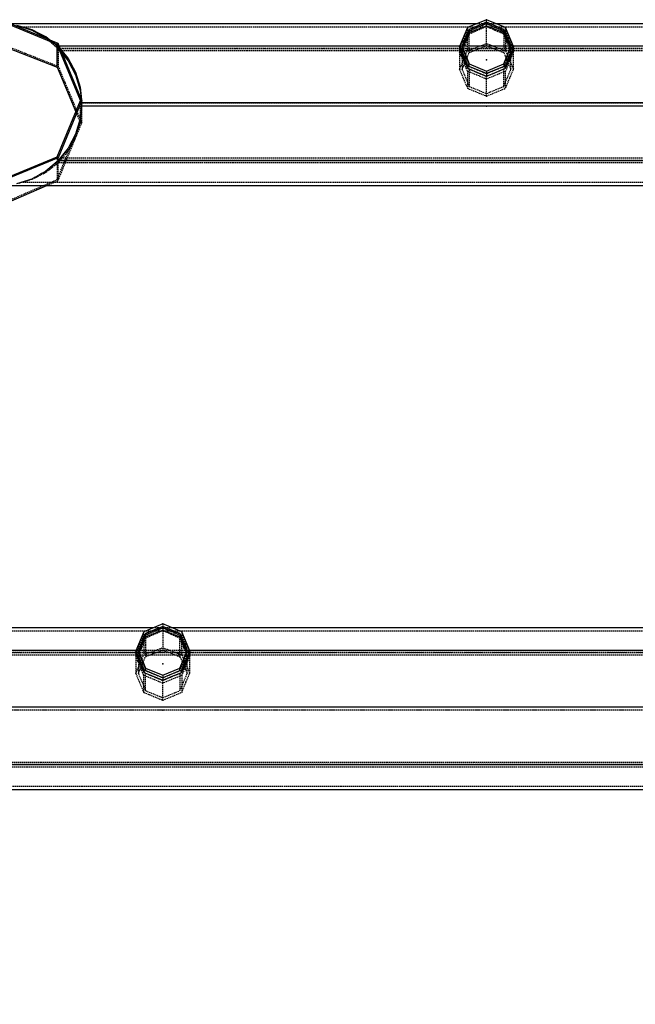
# Model space of a CAD drawing. Extents: x 551880 to 585869, y 94458 to 133000.
# Tile 31 of 42: x 567365 to 568505, y 127433 to 129258. Entities that reach past the tile are written whole.
import ezdxf

# ---------------------------------------------------------------- set-up
doc = ezdxf.new("R2010")
doc.units = 0
doc.header["$LTSCALE"] = 10
doc.header["$MEASUREMENT"] = 0
doc.linetypes.add('HIDDEN', pattern=[0.375, 0.25, -0.125])
doc.layers.get('0').update_dxf_attribs({"linetype": 'CONTINUOUS'})
doc.layers.get('Defpoints').update_dxf_attribs({"linetype": 'CONTINUOUS'})
for name, color, linetype in [('COTAS', 7, 'CONTINUOUS'), ('FORIR', 4, 'CONTINUOUS'), ('G', 3, 'CONTINUOUS'), ('S', 7, 'CONTINUOUS'), ('TR', 6, 'HIDDEN')]:
    doc.layers.add(name, color=color, linetype=linetype)
doc.styles.add('PADRAO MTL', font='txt.shx', dxfattribs={"width": 0.8, "oblique": 5})
doc.styles.get("Standard").update_dxf_attribs({"font": 'txt.shx', "width": 0.7, "oblique": 5})
doc.dimstyles.new('1-75', dxfattribs={"dimscale": 75, "dimtxt": 2.5, "dimasz": 2, "dimexe": 2, "dimexo": 2, "dimgap": 2, "dimtad": 1, "dimdec": 0, "dimdsep": 46, "dimtxsty": 'PADRAO MTL', "dimcen": 3, "dimclrd": 1, "dimclre": 1, "dimclrt": 7, "dimadec": 0, "dimazin": 0, "dimtfac": 1, "dimtdec": 0, "dimtmove": 0, "dimatfit": 3, "dimfxl": 1, "dimtfill": 1, "dimtolj": 1, "dimarcsym": 0})

# ---------------------------------------------------------------- blocks, each defined once
blk = doc.blocks.new('3D_INFOM')
blk.add_point((0, 0))
at = {"layer": 'FORIR', "flags": 1}
blk.add_attdef('MARK', (7.6, -4.3), '', height=5.26, dxfattribs=at)
blk = doc.blocks.new('3D_INFOTEXT')
blk.add_point((0, 0))
at = {"flags": 1}
for tag, p in [('MAR_PEZ', (7.2, 4.1)), ('POS_PEZ', (7.6, -4.3)), ('LUN_PRO', (7.2, -21.9)), ('NOM_PRO', (7.6, -13.2)), ('HANDLE', (7, -38.5)), ('MAT_PRO', (7.6, -30.1))]:
    blk.add_attdef(tag, p, '', height=5.26, dxfattribs=at)
blk = doc.blocks.new('*D68')
at = {"layer": 'COTAS', "color": 1, "lineweight": -2, "transparency": 16777216}
for p, q in [((566083.1, 127831), (565500.2, 127831)), ((565650.2, 127681), (565650.2, 125681.4)), ((568379.6, 125531.4), (565500.2, 125531.4))]:
    blk.add_line(p, q, dxfattribs=at)
at = {"layer": 'COTAS', "color": 1, "transparency": 16777216}
for points in [[(565625.2, 127681), (565675.2, 127681), (565650.2, 127831)], [(565625.2, 125681.4), (565675.2, 125681.4), (565650.2, 125531.4)]]:
    blk.add_solid(points, dxfattribs=at)
at = {"layer": 'Defpoints', "color": 0, "transparency": 16777216}
for p in [(566233.1, 127831), (565650.2, 125531.4), (568529.6, 125531.4)]:
    blk.add_point(p, dxfattribs=at)
at = {"layer": 'COTAS', "color": 7, "transparency": 16777216, "insert": (565406.4, 126681.2), "char_height": 187.5, "attachment_point": 5, "rotation": 90, "style": 'PADRAO MTL', "bg_fill": 3, "box_fill_scale": 1.25, "bg_fill_color": 256, "bg_fill_true_color": 13158600, "bg_fill_transparency": 0}
blk.add_mtext('\\A1;2300', dxfattribs=at)
blk = doc.blocks.new('*D70')
at = {"layer": 'COTAS', "color": 1, "lineweight": -2, "transparency": 16777216}
for p, q in [((566230, 127681.1), (566230, 124584)), ((568379.6, 124734), (566380, 124734))]:
    blk.add_line(p, q, dxfattribs=at)
at = {"layer": 'COTAS', "color": 1, "transparency": 16777216}
for points in [[(566380, 124759), (566380, 124709), (566230, 124734)], [(568379.6, 124759), (568379.6, 124709), (568529.6, 124734)]]:
    blk.add_solid(points, dxfattribs=at)
at = {"layer": 'Defpoints', "color": 0, "transparency": 16777216}
for p in [(566230, 127831.1), (566230, 124734), (568529.6, 124734)]:
    blk.add_point(p, dxfattribs=at)
at = {"layer": 'COTAS', "color": 7, "transparency": 16777216, "insert": (567379.8, 124977.7), "char_height": 187.5, "attachment_point": 5, "style": 'PADRAO MTL', "bg_fill": 3, "box_fill_scale": 1.25, "bg_fill_color": 256, "bg_fill_true_color": 13158600, "bg_fill_transparency": 0}
blk.add_mtext('\\A1;2300', dxfattribs=at)

msp = doc.modelspace()

# ---------------------------------------------------------------- linework, layer by layer
at = {"layer": 'G'}
for p, q in [((568211.6, 129250.9), (567347.6, 129250.9)), ((567358.9, 129248.2), (567387, 129240.1)), ((567358.9, 129248), (567387, 129239)), ((567387, 129239.8), (567370.5, 129244.6)), ((567370.5, 129244.6), (567387, 129239.3)), ((567387, 129240.1), (567413, 129226.9)), ((567413, 129226.6), (567387, 129239.8)), ((567387, 129239.3), (567413, 129224.8)), ((567387, 129239), (567413, 129224.5)), ((568197.6, 129234.4), (568213.4, 129240.7)), ((568197.6, 129240.4), (568197.6, 129234.4)), ((568213.4, 129240.7), (568229.6, 129246.9)), ((568229.6, 129246.9), (568229.6, 129253.6)), ((568229.6, 129246.9), (568245.8, 129240.7)), ((568245.8, 129240.7), (568261.6, 129234.4)), ((569261.6, 129250.9), (568247.6, 129250.9)), ((568261.6, 129234.4), (568261.6, 129240.4)), ((567413, 129226.9), (567421.3, 129220.4)), ((567420.5, 129220.7), (567413, 129226.6)), ((567413, 129224.8), (567415.1, 129223)), ((567413, 129224.5), (567414.4, 129223.3)), ((568186.9, 129209.1), (568194.6, 129227.3)), ((568194.6, 129227.3), (568197.6, 129234.4)), ((568261.6, 129234.4), (568264.7, 129227.3)), ((568264.7, 129227.3), (568272.4, 129209.1)), ((567329.6, 129211.3), (567433.8, 129170.3)), ((567433.8, 129170.3), (567433.8, 129212.6)), ((568179.9, 129209.1), (567437.9, 129209.1)), ((567440, 129203.9), (567454.3, 129186.6)), ((567440.2, 129203.6), (567454.3, 129186.5)), ((568179.6, 129208.4), (568179.6, 129203.2)), ((568179.6, 129203.2), (568186.5, 129186.8)), ((568185.4, 129205.8), (568186.9, 129209.1)), ((568272.4, 129209.1), (568186.9, 129209.1)), ((568272.4, 129209.1), (568273.8, 129205.8)), ((568272.7, 129186.8), (568279.6, 129203.2)), ((569229.9, 129209.1), (568279.3, 129209.1)), ((568279.6, 129203.2), (568279.6, 129208.4)), ((567442.8, 129200.5), (567441.5, 129200.5)), ((567443.6, 129195.3), (567454.3, 129182.1)), ((567443.7, 129195.1), (567454.3, 129182)), ((567454.3, 129186.6), (567468.2, 129160.9)), ((567454.3, 129186.5), (567468.2, 129160.8)), ((568186.5, 129186.8), (568194.3, 129168.3)), ((568265, 129168.3), (568272.7, 129186.8)), ((567433.8, 129170.3), (567468.4, 129087.6)), ((567454.3, 129182.1), (567468.2, 129156)), ((567454.3, 129182), (567468.2, 129155.9)), ((568194.3, 129168.3), (568194.3, 129173)), ((568194.3, 129168.3), (568211.9, 129161.1)), ((568247.4, 129161.1), (568265, 129168.3)), ((568265, 129173), (568265, 129168.3)), ((567468.2, 129160.9), (567476.7, 129133)), ((567468.2, 129160.8), (567476.7, 129132.9)), ((567468.2, 129156), (567476.7, 129127.6)), ((567468.2, 129155.9), (567476.7, 129127.5)), ((568211.9, 129161.1), (568229.6, 129153.8)), ((568229.6, 129153.8), (568247.4, 129161.1)), ((568229.6, 129158.4), (568229.6, 129153.8)), ((567476.7, 129133), (567479.1, 129109.7)), ((567476.7, 129132.9), (567479, 129109.7)), ((567476.7, 129127.6), (567478.3, 129111.5)), ((567476.7, 129127.5), (567478.3, 129111.5)), ((567479.6, 129104), (567476.7, 129074.5)), ((567479.6, 129104), (567479.6, 129108.3)), ((568679.5, 129104), (567479.6, 129104)), ((567479.6, 129104), (567479.6, 129104)), ((567476.7, 129074.5), (567468.2, 129046.1)), ((567468.2, 129046.1), (567454.3, 129020)), ((567454.3, 129020), (567435.7, 128997.1)), ((567435.7, 128997.1), (567435.7, 129002.3)), ((567435.6, 128997), (567413, 128977.5)), ((567435.7, 128997.1), (567435.6, 128997)), ((585423.6, 128997), (567435.6, 128997)), ((567413, 128977.5), (567387, 128963)), ((567329.6, 128951), (585529.6, 128951)), ((567329.6, 128914), (567414.7, 128951)), ((567387, 128963), (567358.9, 128954.1)), ((567611.8, 128131), (566597.5, 128130.9)), ((567613.4, 128120.6), (567629.6, 128126.9)), ((567629.6, 128133.6), (567629.6, 128126.9)), ((567629.6, 128126.9), (567645.8, 128120.6)), ((568529.6, 128131), (567647.5, 128131)), ((567586.9, 128089.1), (567594.6, 128107.3)), ((567594.6, 128107.3), (567597.6, 128114.3)), ((567597.6, 128114.3), (567613.4, 128120.6)), ((567597.6, 128114.3), (567597.6, 128120.3)), ((567645.8, 128120.6), (567661.6, 128114.3)), ((567661.6, 128120.3), (567661.6, 128114.3)), ((567661.6, 128114.3), (567664.7, 128107.3)), ((567664.7, 128107.3), (567672.4, 128089.1)), ((567580, 128089.1), (566629.3, 128089.1)), ((567579.6, 128088.3), (567579.6, 128083.2)), ((567585.4, 128085.7), (567586.9, 128089.1)), ((567672.4, 128089.1), (567673.8, 128085.7)), ((568571.8, 128089.2), (567679.3, 128089.1)), ((567679.6, 128083.2), (567679.6, 128088.3)), ((567579.6, 128083.2), (567586.5, 128066.8)), ((567672.7, 128066.8), (567679.6, 128083.2)), ((567586.5, 128066.8), (567594.3, 128048.3)), ((567594.3, 128053), (567594.3, 128048.3)), ((567665, 128048.3), (567672.7, 128066.8)), ((567665, 128048.3), (567665, 128053)), ((567594.3, 128048.3), (567611.9, 128041.1)), ((567611.9, 128041.1), (567629.6, 128033.8)), ((567629.6, 128033.8), (567647.4, 128041.1)), ((567629.6, 128038.3), (567629.6, 128033.8)), ((567647.4, 128041.1), (567665, 128048.3)), ((568679.1, 127984), (552179.6, 127983.9)), ((568576.1, 127877.1), (553707, 127877)), ((553791.3, 127831), (568529.9, 127831))]:
    msp.add_line(p, q, dxfattribs=at)
at = {"layer": 'S'}
for p, q in [((567435.7, 129214.4), (567329.6, 129258.4)), ((568229.6, 129258.4), (568194.3, 129243.7)), ((568265, 129243.7), (568229.6, 129258.4)), ((567433.8, 129212.6), (567329.6, 129255.7)), ((568194.3, 129243.7), (568179.6, 129208.4)), ((568197.6, 129240.4), (568184.4, 129208.4)), ((568229.6, 129253.6), (568197.6, 129240.4)), ((568261.6, 129240.4), (568229.6, 129253.6)), ((568274.9, 129208.4), (568261.6, 129240.4)), ((568279.6, 129208.4), (568265, 129243.7)), ((567477, 129108.3), (567433.8, 129212.6)), ((567479.6, 129108.3), (567435.7, 129214.4)), ((568194.3, 129173), (568179.6, 129208.4)), ((568184.4, 129208.4), (568197.6, 129176.4)), ((568261.6, 129176.4), (568274.9, 129208.4)), ((568279.6, 129208.4), (568265, 129173)), ((568229.6, 129158.4), (568194.3, 129173)), ((568197.6, 129176.4), (568229.6, 129163.1)), ((568229.6, 129163.1), (568261.6, 129176.4)), ((568265, 129173), (568229.6, 129158.4)), ((567433.8, 129004.1), (567477, 129108.3)), ((567479.6, 129108.3), (567435.7, 129002.3)), ((567329.6, 128961), (567433.8, 129004.1)), ((567435.7, 129002.3), (567329.6, 128958.3)), ((567629.6, 128138.4), (567594.3, 128123.7)), ((567629.6, 128133.6), (567597.6, 128120.3)), ((567665, 128123.7), (567629.6, 128138.4)), ((567661.6, 128120.3), (567629.6, 128133.6)), ((567594.3, 128123.7), (567579.6, 128088.3)), ((567597.6, 128120.3), (567584.4, 128088.3)), ((567674.9, 128088.3), (567661.6, 128120.3)), ((567679.6, 128088.3), (567665, 128123.7)), ((567594.3, 128053), (567579.6, 128088.3)), ((567584.4, 128088.3), (567597.6, 128056.3)), ((567661.6, 128056.3), (567674.9, 128088.3)), ((567679.6, 128088.3), (567665, 128053)), ((567629.6, 128038.3), (567594.3, 128053)), ((567597.6, 128056.3), (567629.6, 128043.1)), ((567629.6, 128043.1), (567661.6, 128056.3)), ((567665, 128053), (567629.6, 128038.3))]:
    msp.add_line(p, q, dxfattribs=at)
at = {"layer": 'TR'}
for p, q in [((568229.6, 129253.6), (568229.6, 129258.4)), ((568196.3, 129244.6), (567370.5, 129244.6)), ((568194.3, 129243.7), (568194.3, 129237.6)), ((568194.3, 129237.6), (568201.9, 129240.7)), ((568201.9, 129238.4), (568194.3, 129235.1)), ((568223.5, 129244.6), (568196.3, 129244.6)), ((568213.4, 129238.4), (568197.6, 129231.6)), ((568201.9, 129240.7), (568222.6, 129248.6)), ((568216, 129244.6), (568201.9, 129238.4)), ((568247.6, 129250.9), (568211.6, 129250.9)), ((568227.5, 129244.6), (568213.4, 129238.4)), ((568222.6, 129247.5), (568216, 129244.6)), ((568222.6, 129248.6), (568229.5, 129250.9)), ((568229.5, 129250.9), (568222.6, 129247.5)), ((568235.7, 129244.6), (568223.5, 129244.6)), ((568229.6, 129245.5), (568227.5, 129244.6)), ((568229.6, 129251), (568229.5, 129250.9)), ((568229.5, 129250.9), (568229.7, 129250.9)), ((568229.7, 129250.9), (568229.6, 129251)), ((568229.6, 129245.5), (568229.6, 129246.9)), ((568231.8, 129244.6), (568229.6, 129245.5)), ((568229.6, 129244.6), (568229.6, 129245.5)), ((568229.6, 129209.9), (568229.6, 129244.6)), ((568229.7, 129250.9), (568236.7, 129248.6)), ((568236.7, 129247.5), (568229.7, 129250.9)), ((568245.8, 129238.4), (568231.8, 129244.6)), ((568262.9, 129244.6), (568235.7, 129244.6)), ((568236.7, 129248.6), (568257.3, 129240.7)), ((568243.2, 129244.6), (568236.7, 129247.5)), ((568257.3, 129238.4), (568243.2, 129244.6)), ((568261.6, 129231.6), (568245.8, 129238.4)), ((568257.3, 129240.7), (568265, 129237.6)), ((568265, 129235.1), (568257.3, 129238.4)), ((569246.3, 129244.6), (568262.9, 129244.6)), ((568265, 129237.6), (568265, 129243.7)), ((567414.4, 129223.3), (567435.7, 129204.9)), ((567415.1, 129223), (567435.7, 129205.2)), ((567420.5, 129220.7), (567435.7, 129208.9)), ((567421.3, 129220.4), (567435.7, 129209.2)), ((568182.1, 129209.1), (568189.8, 129227.3)), ((568189.8, 129224), (568182.1, 129204.9)), ((568194.6, 129224), (568186.9, 129204.9)), ((568189.8, 129227.3), (568194.3, 129237.6)), ((568194.3, 129235.1), (568189.8, 129224)), ((568194.3, 129200.6), (568194.3, 129235.1)), ((568197.6, 129231.6), (568194.6, 129224)), ((568197.6, 129197.4), (568197.6, 129231.6)), ((568264.7, 129224), (568261.6, 129231.6)), ((568261.6, 129231.6), (568261.6, 129197.4)), ((568272.4, 129204.9), (568264.7, 129224)), ((568265, 129237.6), (568269.4, 129227.3)), ((568265, 129235.1), (568265, 129200.6)), ((568269.4, 129224), (568265, 129235.1)), ((568269.4, 129227.3), (568277.1, 129209.1)), ((568277.1, 129204.9), (568269.4, 129224)), ((567329.6, 129214), (567435.7, 129172.2)), ((567435.7, 129214.4), (567435.7, 129172.2)), ((567435.7, 129209.2), (567435.7, 129209.1)), ((567437.9, 129209.1), (567435.7, 129209.1)), ((567435.7, 129209.1), (567440, 129203.9)), ((567435.7, 129208.9), (567439.4, 129204.5)), ((567435.7, 129205.2), (567439.4, 129200.5)), ((585423.5, 129204.9), (567435.7, 129204.9)), ((567435.7, 129204.9), (567443.7, 129195.1)), ((567435.7, 129204.9), (567435.7, 129204.9)), ((585419.8, 129204.5), (567439.4, 129204.5)), ((567439.4, 129204.5), (567440.2, 129203.6)), ((568179.6, 129203.2), (568182.1, 129209.1)), ((568186.9, 129209.1), (568179.9, 129209.1)), ((568182.1, 129204.9), (568180.5, 129201)), ((568184.4, 129208.4), (568184.4, 129203.2)), ((568184.4, 129203.2), (568185.4, 129205.8)), ((568186.3, 129203.6), (568184.4, 129198.8)), ((568184.4, 129203.2), (568191.3, 129186.8)), ((568186.9, 129204.9), (568186.3, 129203.6)), ((568194.3, 129200.6), (568202.2, 129203.8)), ((568197.6, 129197.4), (568213.6, 129203.8)), ((568202.2, 129203.8), (568222.8, 129211.7)), ((568213.6, 129203.8), (568229.6, 129209.9)), ((568222.8, 129211.7), (568229.6, 129214)), ((568229.6, 129214), (568236.5, 129211.7)), ((568229.6, 129209.9), (568245.6, 129203.8)), ((568236.5, 129211.7), (568257.1, 129203.8)), ((568245.6, 129203.8), (568261.6, 129197.4)), ((568257.1, 129203.8), (568265, 129200.6)), ((568267.9, 129186.8), (568274.9, 129203.2)), ((568279.3, 129209.1), (568272.4, 129209.1)), ((568272.9, 129203.6), (568272.4, 129204.9)), ((568274.9, 129198.8), (568272.9, 129203.6)), ((568273.8, 129205.8), (568274.9, 129203.2)), ((568274.9, 129203.2), (568274.9, 129208.4)), ((568277.1, 129209.1), (568279.6, 129203.2)), ((568278.7, 129201), (568277.1, 129204.9)), ((567441.5, 129200.5), (567439.4, 129200.5)), ((567439.4, 129200.5), (567443.6, 129195.3)), ((568180.8, 129200.5), (567442.8, 129200.5)), ((568180.5, 129201), (568179.6, 129198.8)), ((568186.5, 129181.8), (568179.6, 129198.8)), ((568179.6, 129198.8), (568179.6, 129166.2)), ((568187.6, 129200.5), (568180.8, 129200.5)), ((568182.2, 129172.2), (568189.9, 129190.4)), ((568191.3, 129181.8), (568184.4, 129198.8)), ((568184.4, 129198.8), (568184.4, 129191.9)), ((568184.4, 129191.9), (568184.4, 129166.2)), ((568271.6, 129200.5), (568187.6, 129200.5)), ((568189.9, 129190.4), (568194.3, 129200.6)), ((568191.1, 129182.2), (568193.2, 129187)), ((568191.3, 129186.8), (568197.6, 129171.7)), ((568193.2, 129187), (568194.6, 129190.4)), ((568194.6, 129190.4), (568197.6, 129197.4)), ((568261.6, 129197.4), (568264.6, 129190.4)), ((568261.6, 129171.7), (568267.9, 129186.8)), ((568264.6, 129190.4), (568266, 129187)), ((568265, 129200.6), (568269.4, 129190.4)), ((568266, 129187), (568268.1, 129182.2)), ((568274.9, 129198.8), (568267.9, 129181.8)), ((568269.4, 129190.4), (568277.1, 129172.2)), ((568278.5, 129200.5), (568271.6, 129200.5)), ((568279.6, 129198.8), (568272.7, 129181.8)), ((568274.9, 129191.9), (568274.9, 129198.8)), ((568274.9, 129166.2), (568274.9, 129191.9)), ((569230.8, 129200.5), (568278.5, 129200.5)), ((568279.6, 129198.8), (568278.7, 129201)), ((568279.6, 129166.2), (568279.6, 129198.8)), ((567435.7, 129172.2), (567479.6, 129067)), ((568179.6, 129166.2), (568182.2, 129172.2)), ((568179.6, 129166.2), (568186.5, 129149.9)), ((568184.4, 129166.2), (568186.9, 129172.2)), ((568184.4, 129166.2), (568191.3, 129149.9)), ((568194.3, 129162.9), (568186.5, 129181.8)), ((568186.9, 129172.2), (568189.8, 129179)), ((568189.8, 129179), (568191.1, 129182.2)), ((568197.3, 129167.1), (568191.3, 129181.8)), ((568197.6, 129166.3), (568197.3, 129167.1)), ((568197.6, 129171.7), (568197.6, 129176.4)), ((568197.6, 129171.7), (568223.3, 129161.1)), ((568197.6, 129166.3), (568197.6, 129134.7)), ((568223.3, 129155.6), (568197.6, 129166.3)), ((568235.9, 129161.1), (568261.6, 129171.7)), ((568261.6, 129166.3), (568235.9, 129155.6)), ((568261.6, 129176.4), (568261.6, 129171.7)), ((568261.9, 129167.1), (568261.6, 129166.3)), ((568261.6, 129134.7), (568261.6, 129166.3)), ((568267.9, 129181.8), (568261.9, 129167.1)), ((568272.7, 129181.8), (568265, 129162.9)), ((568268, 129149.9), (568274.9, 129166.2)), ((568268.1, 129182.2), (568269.5, 129179)), ((568269.5, 129179), (568272.3, 129172.2)), ((568272.3, 129172.2), (568274.9, 129166.2)), ((568272.7, 129149.9), (568279.6, 129166.2)), ((568277.1, 129172.2), (568279.6, 129166.2)), ((568186.5, 129149.9), (568194.3, 129131.3)), ((568191.3, 129149.9), (568197.6, 129134.7)), ((568211.9, 129155.6), (568194.3, 129162.9)), ((568194.3, 129162.9), (568194.3, 129131.3)), ((568229.6, 129148.2), (568211.9, 129155.6)), ((568223.3, 129161.1), (568229.6, 129158.5)), ((568229.6, 129153), (568223.3, 129155.6)), ((568229.6, 129163.1), (568229.6, 129158.5)), ((568229.6, 129158.5), (568235.9, 129161.1)), ((568247.4, 129155.6), (568229.6, 129148.2)), ((568235.9, 129155.6), (568229.6, 129153)), ((568229.6, 129148.2), (568229.6, 129153)), ((568229.6, 129116.8), (568229.6, 129148.2)), ((568265, 129162.9), (568247.4, 129155.6)), ((568261.6, 129134.7), (568268, 129149.9)), ((568265, 129131.3), (568265, 129162.9)), ((568265, 129131.3), (568272.7, 129149.9)), ((568194.3, 129131.3), (568211.6, 129124.2)), ((568197.6, 129134.7), (568223.1, 129124.2)), ((568236.1, 129124.2), (568261.6, 129134.7)), ((568247.6, 129124.2), (568265, 129131.3)), ((567478.3, 129111.5), (567479.3, 129101.1)), ((567478.3, 129111.5), (567479.3, 129101)), ((568211.6, 129124.2), (568229.6, 129116.8)), ((568223.1, 129124.2), (568229.6, 129121.5)), ((568229.6, 129121.5), (568236.1, 129124.2)), ((568229.6, 129116.8), (568247.6, 129124.2)), ((567479.6, 129103.8), (567476.7, 129074.4)), ((567479.6, 129098.1), (567476.7, 129069.1)), ((567479.6, 129098), (567476.7, 129069)), ((567477, 129076.9), (567477, 129108.3)), ((567479, 129109.7), (567479.6, 129103.9)), ((567479.1, 129109.7), (567479.6, 129104)), ((567479.3, 129101.1), (567479.6, 129098.1)), ((567479.3, 129101), (567479.6, 129098.1)), ((567479.6, 129103.9), (567479.6, 129104)), ((567479.6, 129098.1), (567479.6, 129104)), ((567479.6, 129103.9), (567479.6, 129103.8)), ((567479.6, 129103.9), (567479.6, 129103.9)), ((585379.6, 129103.8), (567479.6, 129103.8)), ((567479.6, 129098), (567479.6, 129098.1)), ((567479.6, 129067), (567479.6, 129098.1)), ((568678.9, 129098.1), (567479.6, 129098.1)), ((567479.6, 129098.1), (567479.6, 129098.1)), ((567479.6, 129098.1), (567479.6, 129098)), ((585379.6, 129098), (567479.6, 129098)), ((567479.6, 129098), (567479.6, 129098)), ((567476.7, 129074.4), (567468.2, 129046)), ((567468.4, 129087.6), (567475.5, 129070.4)), ((567477, 129071.4), (567477, 129076.9)), ((567433.8, 128961.9), (567477, 129067)), ((567435.7, 128960.1), (567479.6, 129067)), ((567476.7, 129069.1), (567468.2, 129041.2)), ((567476.7, 129069), (567468.2, 129041.1)), ((567475.5, 129070.4), (567476.5, 129068.2)), ((567476.5, 129068.2), (567477, 129067)), ((567477, 129067), (567477, 129071.4)), ((567468.2, 129046), (567454.3, 129019.9)), ((567468.2, 129041.2), (567454.3, 129015.5)), ((567468.2, 129041.1), (567454.3, 129015.4)), ((567454.3, 129019.9), (567439.3, 129001.4)), ((567433.8, 129004.1), (567433.8, 128961.9)), ((567454.3, 129015.4), (567435.7, 128992.8)), ((567439.3, 129001.4), (567435.7, 128996.8)), ((567454.3, 129015.5), (567439.3, 128997.4)), ((585419.9, 129001.4), (567439.3, 129001.4)), ((567435.7, 128996.8), (567413, 128977.2)), ((567435.7, 128993.1), (567413, 128975.4)), ((567435.6, 128992.8), (567413, 128975.1)), ((585423.6, 128992.8), (567435.6, 128992.8)), ((567435.7, 128992.8), (567435.6, 128992.8)), ((567439.3, 128997.4), (567435.7, 128993.1)), ((567435.7, 128993.1), (567435.7, 128997.1)), ((567435.7, 128960.1), (567435.7, 128993.1)), ((568578.4, 128997.4), (567439.3, 128997.4)), ((567413, 128977.2), (567387, 128962.7)), ((567413, 128975.4), (567387, 128962.2)), ((567413, 128975.1), (567387, 128961.9)), ((567329.6, 128916.7), (567433.8, 128961.9)), ((567387, 128961.9), (567358.9, 128953.8)), ((567387, 128962.7), (567370.2, 128957.3)), ((567387, 128962.2), (567370.2, 128957.3)), ((567370.2, 128957.3), (568546.5, 128957.3)), ((567414.7, 128951), (567429.3, 128957.3)), ((567429.3, 128957.3), (567435.7, 128960.1)), ((567601.9, 128120.6), (567622.6, 128128.6)), ((567629.6, 128131), (567611.8, 128131)), ((567622.6, 128127.4), (567616.1, 128124.6)), ((567622.6, 128128.6), (567629.5, 128130.9)), ((567629.5, 128130.9), (567622.6, 128127.4)), ((567629.6, 128125.5), (567627.6, 128124.6)), ((567629.6, 128131), (567629.5, 128130.9)), ((567629.5, 128130.9), (567629.7, 128130.9)), ((567629.6, 128138.4), (567629.6, 128133.6)), ((567629.7, 128130.9), (567629.6, 128131)), ((567629.6, 128131), (567629.6, 128131)), ((567647.5, 128131), (567629.6, 128131)), ((567629.6, 128126.9), (567629.6, 128125.5)), ((567631.7, 128124.6), (567629.6, 128125.5)), ((567629.6, 128125.5), (567629.6, 128124.6)), ((567629.7, 128130.9), (567636.7, 128128.6)), ((567636.7, 128127.4), (567629.7, 128130.9)), ((567636.7, 128128.6), (567657.3, 128120.6)), ((567643.1, 128124.6), (567636.7, 128127.4)), ((567596.4, 128124.6), (566612.8, 128124.6)), ((567582.1, 128089.1), (567589.8, 128107.3)), ((567589.8, 128107.3), (567594.3, 128117.6)), ((567594.3, 128115), (567589.8, 128104)), ((567594.3, 128117.6), (567594.3, 128123.7)), ((567594.3, 128117.6), (567601.9, 128120.6)), ((567601.9, 128118.3), (567594.3, 128115)), ((567594.3, 128115), (567594.3, 128080.6)), ((567597.6, 128111.6), (567594.6, 128104)), ((567623.7, 128124.6), (567596.4, 128124.6)), ((567613.4, 128118.3), (567597.6, 128111.6)), ((567597.6, 128111.6), (567597.6, 128077.4)), ((567616.1, 128124.6), (567601.9, 128118.3)), ((567627.6, 128124.6), (567613.4, 128118.3)), ((567635.6, 128124.6), (567623.7, 128124.6)), ((567629.6, 128124.6), (567629.6, 128089.9)), ((567645.8, 128118.3), (567631.7, 128124.6)), ((567662.8, 128124.6), (567635.6, 128124.6)), ((567657.3, 128118.3), (567643.1, 128124.6)), ((567661.6, 128111.6), (567645.8, 128118.3)), ((567657.3, 128120.6), (567665, 128117.6)), ((567665, 128115), (567657.3, 128118.3)), ((567664.7, 128104), (567661.6, 128111.6)), ((567661.6, 128077.4), (567661.6, 128111.6)), ((568529.6, 128124.6), (567662.8, 128124.6)), ((567665, 128123.7), (567665, 128117.6)), ((567665, 128117.6), (567669.4, 128107.3)), ((567665, 128080.6), (567665, 128115)), ((567669.4, 128104), (567665, 128115)), ((567669.4, 128107.3), (567677.1, 128089.1)), ((567579.6, 128083.2), (567582.1, 128089.1)), ((567679.3, 128089.1), (567580, 128089.1)), ((567589.8, 128104), (567582.1, 128084.9)), ((567584.4, 128088.3), (567584.4, 128083.2)), ((567594.6, 128104), (567586.9, 128084.9)), ((567602.2, 128083.7), (567622.8, 128091.7)), ((567613.6, 128083.7), (567629.6, 128089.9)), ((567622.8, 128091.7), (567629.6, 128094)), ((567629.6, 128094), (567636.5, 128091.7)), ((567629.6, 128089.9), (567645.6, 128083.7)), ((567636.5, 128091.7), (567657.1, 128083.7)), ((567672.4, 128084.9), (567664.7, 128104)), ((567677.1, 128084.9), (567669.4, 128104)), ((567674.9, 128083.2), (567674.9, 128088.3)), ((567677.1, 128089.1), (567679.6, 128083.2)), ((568576.1, 128084.9), (552135.7, 128084.9)), ((568568.2, 128084.6), (552139.4, 128084.5)), ((567580.7, 128080.5), (566628.5, 128080.5)), ((567580.5, 128081), (567579.6, 128078.7)), ((567586.5, 128061.8), (567579.6, 128078.7)), ((567579.6, 128078.7), (567579.6, 128046.2)), ((567582.1, 128084.9), (567580.5, 128081)), ((567587.6, 128080.5), (567580.7, 128080.5)), ((567582.2, 128052.2), (567589.9, 128070.4)), ((567584.4, 128083.2), (567585.4, 128085.7)), ((567586.3, 128083.6), (567584.4, 128078.7)), ((567584.4, 128083.2), (567591.3, 128066.8)), ((567591.3, 128061.8), (567584.4, 128078.7)), ((567584.4, 128078.7), (567584.4, 128071.9)), ((567584.4, 128071.9), (567584.4, 128046.2)), ((567586.9, 128084.9), (567586.3, 128083.6)), ((567671.6, 128080.5), (567587.6, 128080.5)), ((567589.9, 128070.4), (567594.3, 128080.6)), ((567593.2, 128067), (567594.6, 128070.4)), ((567594.3, 128080.6), (567602.2, 128083.7)), ((567594.6, 128070.4), (567597.6, 128077.4)), ((567597.6, 128077.4), (567613.6, 128083.7)), ((567645.6, 128083.7), (567661.6, 128077.4)), ((567657.1, 128083.7), (567665, 128080.6)), ((567661.6, 128077.4), (567664.6, 128070.4)), ((567664.6, 128070.4), (567666, 128067)), ((567665, 128080.6), (567669.4, 128070.4)), ((567667.9, 128066.8), (567674.9, 128083.2)), ((567674.9, 128078.7), (567667.9, 128061.8)), ((567669.4, 128070.4), (567677.1, 128052.2)), ((567678.5, 128080.5), (567671.6, 128080.5)), ((567672.9, 128083.6), (567672.4, 128084.9)), ((567679.6, 128078.7), (567672.7, 128061.8)), ((567674.9, 128078.7), (567672.9, 128083.6)), ((567673.8, 128085.7), (567674.9, 128083.2)), ((567674.9, 128071.9), (567674.9, 128078.7)), ((567674.9, 128046.2), (567674.9, 128071.9)), ((567678.7, 128081), (567677.1, 128084.9)), ((568529.6, 128080.5), (567678.5, 128080.5)), ((567679.6, 128078.7), (567678.7, 128081)), ((567679.6, 128046.2), (567679.6, 128078.7)), ((567579.6, 128046.2), (567582.2, 128052.2)), ((567584.4, 128046.2), (567586.9, 128052.2)), ((567594.3, 128042.9), (567586.5, 128061.8)), ((567586.9, 128052.2), (567589.8, 128059)), ((567589.8, 128059), (567591.1, 128062.2)), ((567591.1, 128062.2), (567593.2, 128067)), ((567591.3, 128066.8), (567597.6, 128051.6)), ((567597.3, 128047.1), (567591.3, 128061.8)), ((567597.6, 128056.3), (567597.6, 128051.6)), ((567661.6, 128051.6), (567667.9, 128066.8)), ((567661.6, 128051.6), (567661.6, 128056.3)), ((567667.9, 128061.8), (567661.9, 128047.1)), ((567672.7, 128061.8), (567665, 128042.9)), ((567666, 128067), (567668.1, 128062.2)), ((567668.1, 128062.2), (567669.5, 128059)), ((567669.5, 128059), (567672.3, 128052.2)), ((567672.3, 128052.2), (567674.9, 128046.2)), ((567677.1, 128052.2), (567679.6, 128046.2)), ((567579.6, 128046.2), (567586.5, 128029.9)), ((567584.4, 128046.2), (567591.3, 128029.9)), ((567611.9, 128035.6), (567594.3, 128042.9)), ((567594.3, 128011.3), (567594.3, 128042.9)), ((567597.6, 128046.3), (567597.3, 128047.1)), ((567597.6, 128051.6), (567623.3, 128041.1)), ((567597.6, 128014.6), (567597.6, 128046.3)), ((567623.3, 128035.6), (567597.6, 128046.3)), ((567629.6, 128028.2), (567611.9, 128035.6)), ((567623.3, 128041.1), (567629.6, 128038.5)), ((567629.6, 128032.9), (567623.3, 128035.6)), ((567629.6, 128043.1), (567629.6, 128038.5)), ((567629.6, 128038.5), (567635.9, 128041.1)), ((567647.4, 128035.6), (567629.6, 128028.2)), ((567635.9, 128035.6), (567629.6, 128032.9)), ((567635.9, 128041.1), (567661.6, 128051.6)), ((567661.6, 128046.3), (567635.9, 128035.6)), ((567665, 128042.9), (567647.4, 128035.6)), ((567661.9, 128047.1), (567661.6, 128046.3)), ((567661.6, 128046.3), (567661.6, 128014.6)), ((567665, 128042.9), (567665, 128011.3)), ((567668, 128029.9), (567674.9, 128046.2)), ((567672.7, 128029.9), (567679.6, 128046.2)), ((567586.5, 128029.9), (567594.3, 128011.3)), ((567591.3, 128029.9), (567597.6, 128014.6)), ((567629.6, 128028.2), (567629.6, 128032.9)), ((567629.6, 127996.8), (567629.6, 128028.2)), ((567661.6, 128014.6), (567668, 128029.9)), ((567665, 128011.3), (567672.7, 128029.9)), ((567594.3, 128011.3), (567611.6, 128004.2)), ((567597.6, 128014.6), (567623.1, 128004.2)), ((567611.6, 128004.2), (567629.6, 127996.8)), ((567623.1, 128004.2), (567629.6, 128001.5)), ((567629.6, 128001.5), (567636.1, 128004.2)), ((567629.6, 127996.8), (567647.6, 128004.2)), ((567636.1, 128004.2), (567661.6, 128014.6)), ((567647.6, 128004.2), (567665, 128011.3)), ((568638.8, 127983.9), (552179.6, 127983.8)), ((568529.6, 127978.1), (552179.6, 127978.1)), ((568679.5, 127978), (552179.6, 127977.9)), ((568571.8, 127872.8), (552135.6, 127872.8)), ((568571.5, 127881.5), (552139.3, 127881.4)), ((568529.6, 127877.4), (553779.9, 127877.4)), ((566485, 127837.4), (568529.9, 127837.4))]:
    msp.add_line(p, q, dxfattribs=at)

# ---------------------------------------------------------------- block references
for p in [(568229.6, 129258.4), (568229.6, 129258.4), (568229.6, 129116.8), (568229.6, 129098), (567629.6, 128138.4), (567629.6, 128138.4), (567629.6, 127996.8), (567629.6, 127978)]:
    msp.add_blockref('3D_INFOTEXT', p)
at = {"layer": 'G'}
for p in [(568229.6, 129206.1), (568229.6, 129183.9), (567629.6, 128086.1), (567629.6, 128063.9)]:
    msp.add_blockref('3D_INFOM', p, dxfattribs=at)

# ---------------------------------------------------------------- next in the draw order: dimensions: what is measured, and where the dimension line sits
at = {"layer": 'COTAS'}
dim = msp.add_linear_dim(base=(565650.2, 125531.4), p1=(566233.1, 127831), p2=(568529.6, 125531.4), angle=90, dimstyle='1-75', dxfattribs=at)
dim.commit()
dim.dimension.update_dxf_attribs({"geometry": '*D68', "text_midpoint": (565406.4, 126681.2)})

# ---------------------------------------------------------------- next in the draw order: dimensions: what is measured, and where the dimension line sits
dim = msp.add_linear_dim(base=(566230, 124734), p1=(568529.6, 124734), p2=(566230, 127831.1), angle=180, dimstyle='1-75', dxfattribs=at)
dim.commit()
dim.dimension.update_dxf_attribs({"geometry": '*D70', "text_midpoint": (567379.8, 124977.7)})

doc.saveas('drawing.dxf')
